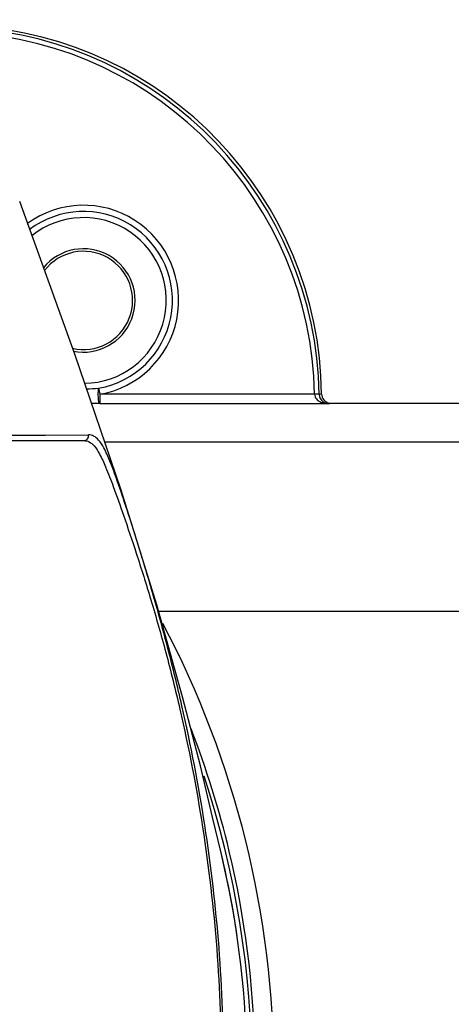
# Model space of a CAD drawing. Header units: millimetres. Extents: x 7426 to 8300, y 123 to 421.
# Tile 47 of 197: x 8019.52 to 8021.83, y 197.78 to 203.05. Entities that reach past the tile are written whole.
import ezdxf

# ---------------------------------------------------------------- set-up
doc = ezdxf.new("R2010")
doc.units = ezdxf.units.MM
doc.layers.add('外形图', color=7, linetype='Continuous')
doc.layers.add('尺寸标注', color=7, linetype='Continuous')
doc.styles.add('微软雅黑', font='msyh.ttc')
doc.dimstyles.new('尺寸标注_1_20比例', dxfattribs={"dimtxt": 1.5, "dimasz": 1.25, "dimexe": 0.5, "dimexo": 0.4, "dimgap": 0.5, "dimtad": 1, "dimdec": 1, "dimlfac": 20, "dimdsep": 46, "dimtxsty": '微软雅黑', "dimcen": 0.09, "dimadec": 0, "dimazin": 0, "dimtp": 0.01, "dimtm": 0.01, "dimtfac": 1, "dimtdec": 1, "dimtofl": 0, "dimtmove": 0, "dimatfit": 3, "dimfxl": 1, "dimtolj": 1, "dimarcsym": 0})

# ---------------------------------------------------------------- blocks, each defined once
blk = doc.blocks.new('*D1262')
at = {"layer": 'Defpoints', "color": 0}
for p in [(8014.4823, 209.0638), (8014.4823, 205.0856), (8011.6073, 198.0488)]:
    blk.add_point(p, dxfattribs=at)
at = {"layer": '尺寸标注', "color": 0, "lineweight": -2}
for p, q in [((8011.6073, 198.4488), (8011.6073, 209.5638)), ((8014.4823, 205.4856), (8014.4823, 209.5638)), ((8010.3573, 209.0638), (8009.1073, 209.0638)), ((8015.7323, 209.0638), (8021.6379, 209.0638))]:
    blk.add_line(p, q, dxfattribs=at)
at = {"layer": '尺寸标注', "color": 0}
for points in [[(8010.3573, 208.8555), (8010.3573, 209.2722), (8011.6073, 209.0638)], [(8015.7323, 209.2722), (8015.7323, 208.8555), (8014.4823, 209.0638)]]:
    blk.add_solid(points, dxfattribs=at)
at = {"layer": '尺寸标注', "color": 0, "insert": (8019.3101, 210.3269), "char_height": 1.5, "attachment_point": 5, "style": '微软雅黑'}
blk.add_mtext('\\A1;57.5', dxfattribs=at)

msp = doc.modelspace()

# ---------------------------------------------------------------- linework, layer by layer
at = {"layer": '外形图', "color": 7, "linetype": 'Continuous'}
for p, q in [((8019.9385, 201.0795), (8019.9441, 201.0469)), ((8019.9441, 201.0469), (8019.9441, 200.9969)), ((8021.0942, 201.0469), (8019.9441, 201.0469)), ((8019.9441, 200.9969), (8019.9006, 200.9969)), ((8019.9441, 200.9969), (8021.168, 200.9969)), ((8021.1802, 200.9987), (8021.1821, 200.9988)), ((8021.1821, 200.9988), (8023.6323, 200.9988)), ((8018.118, 200.824), (8019.8839, 200.8299)), ((8019.1527, 200.8259), (8019.6543, 200.8283)), ((8019.6543, 200.8283), (8019.8839, 200.8299)), ((8018.1105, 200.7988), (8019.8598, 200.7988)), ((8019.9702, 200.7925), (8023.6323, 200.7925)), ((8020.2593, 199.887), (8023.6323, 199.887))]:
    msp.add_line(p, q, dxfattribs=at)
msp.add_lwpolyline([(8020.5937, 198.593), (8020.5484, 198.7847), (8020.4828, 199.0585), (8020.3882, 199.4288), (8020.25, 199.9204), (8020.0587, 200.5332), (8019.8103, 201.2615), (8019.516, 202.0779)], dxfattribs=at)
for centre, radius, start, end in [((8019.1327, 201.0219), 1.9996, 0.7529, 86.5216), ((8019.12, 201.0099), 1.9746, 1.0728, 86.5349), ((8019.12, 201.0099), 1.9996, 1.0427, 86.5298), ((8019.8573, 201.5488), 0.5093, 279.8203, 125.9957), ((8019.8573, 201.5488), 0.4762, 279.8203, 127.2505), ((8019.8573, 201.5488), 0.4432, 270.7678, 128.6216), ((8019.8573, 201.5488), 0.2765, 258.6058, 140.8415), ((8019.8573, 201.5488), 0.2629, 256.8912, 142.5233), ((8019.8547, 202.1409), 1.0647, 271.0028, 274.5128), ((8021.1821, 201.0488), 0.05, 180.728, 254.3697), ((8021.1822, 201.0492), 0.0504, 254.4088, 269.9206), ((8015.7422, 197.4237), 5.134, 0.001, 27.8351), ((8015.7039, 197.4233), 5.0724, 13.43, 21.2007), ((8015.7323, 197.4238), 5.0254, 341.6372, 18.3338), ((8015.7408, 197.4246), 4.9916, 1.1573, 13.5352), ((8015.7323, 197.4238), 5.0005, 8.3126, 13.5215), ((8015.7036, 197.4236), 5.0727, 1.1546, 13.4249)]:
    msp.add_arc(centre, radius, start, end, dxfattribs=at)
for points, knots in [([(8019.9441, 200.9969), (8019.9432, 200.9969), (8019.9413, 201.0002), (8019.9399, 201.0058), (8019.9383, 201.0151), (8019.9369, 201.0313), (8019.9365, 201.0532), (8019.9374, 201.071), (8019.9385, 201.0795)], [0, 0, 0, 0, 0.034972, 0.109102, 0.221462, 0.364208, 0.694887, 1, 1, 1, 1]), ([(8021.0942, 201.0469), (8021.0944, 201.0423), (8021.0962, 201.0333), (8021.1056, 201.0188), (8021.1223, 201.0064), (8021.1448, 200.9986), (8021.1603, 200.9969), (8021.168, 200.9969)], [0, 0, 0, 0, 0.140843, 0.274892, 0.524857, 0.764355, 1, 1, 1, 1]), ([(8021.1193, 201.0463), (8021.1192, 201.0465), (8021.1183, 201.0464), (8021.117, 201.0466), (8021.1146, 201.0466), (8021.1102, 201.0468), (8021.1032, 201.0469), (8021.0974, 201.0469), (8021.0942, 201.0469)], [0, 0, 0, 0, 0.022864, 0.081943, 0.175255, 0.299635, 0.622242, 1, 1, 1, 1]), ([(8021.1193, 201.0463), (8021.1195, 201.0318), (8021.1321, 201.0057), (8021.1576, 200.997), (8021.168, 200.9969)], [0, 0, 0, 0, 0.582544, 1, 1, 1, 1]), ([(8019.8598, 200.7988), (8019.8671, 200.7988), (8019.8825, 200.8061), (8019.8857, 200.8228), (8019.8839, 200.8299)], [0, 0, 0, 0, 0.499263, 1, 1, 1, 1]), ([(8020.6084, 197.4238), (8020.6083, 197.6448), (8020.5914, 198.0861), (8020.5149, 198.7401), (8020.4124, 199.2722), (8020.3125, 199.6803), (8020.2352, 199.9609), (8020.161, 200.2085), (8020.0964, 200.4124), (8020.0444, 200.568), (8020.0041, 200.6786), (8019.9717, 200.7524), (8019.9439, 200.7989), (8019.9148, 200.8252), (8019.8934, 200.8296), (8019.8839, 200.8299)], [0, 0, 0, 0, 0.187901, 0.374926, 0.559091, 0.648128, 0.731963, 0.806479, 0.867754, 0.913759, 0.945976, 0.967748, 0.982161, 0.991891, 1, 1, 1, 1]), ([(8019.8601, 200.7988), (8019.8696, 200.7988), (8019.8911, 200.7937), (8019.92, 200.7673), (8019.9482, 200.7209), (8019.9811, 200.6474), (8020.0229, 200.5378), (8020.0774, 200.3838), (8020.1453, 200.1823), (8020.2223, 199.9376), (8020.3012, 199.6599), (8020.4016, 199.2557), (8020.5032, 198.7282), (8020.5789, 198.0802), (8020.5957, 197.6428), (8020.5958, 197.4238)], [0, 0, 0, 0, 0.008139, 0.018044, 0.032578, 0.054524, 0.086848, 0.133063, 0.194437, 0.268969, 0.352717, 0.441661, 0.625615, 0.812374, 1, 1, 1, 1])]:
    msp.add_open_spline(points, degree=3, knots=knots, dxfattribs=at)
for points in [[(8021.1321, 201.0481), (8021.1278, 201.048), (8021.1235, 201.0474), (8021.1193, 201.0463)], [(8021.168, 200.9969), (8021.172, 200.998), (8021.1761, 200.9986), (8021.1802, 200.9987)]]:
    msp.add_open_spline(points, degree=3, dxfattribs=at)

# ---------------------------------------------------------------- dimensions: what is measured, and where the dimension line sits
at = {"layer": '尺寸标注'}
dim = msp.add_linear_dim(base=(8014.4823, 209.0638), p1=(8011.6073, 198.0488), p2=(8014.4823, 205.0856), dimstyle='尺寸标注_1_20比例', dxfattribs=at)
dim.commit()
dim.dimension.update_dxf_attribs({"geometry": '*D1262', "text_midpoint": (8019.3101, 210.3269)})

doc.saveas('drawing.dxf')
